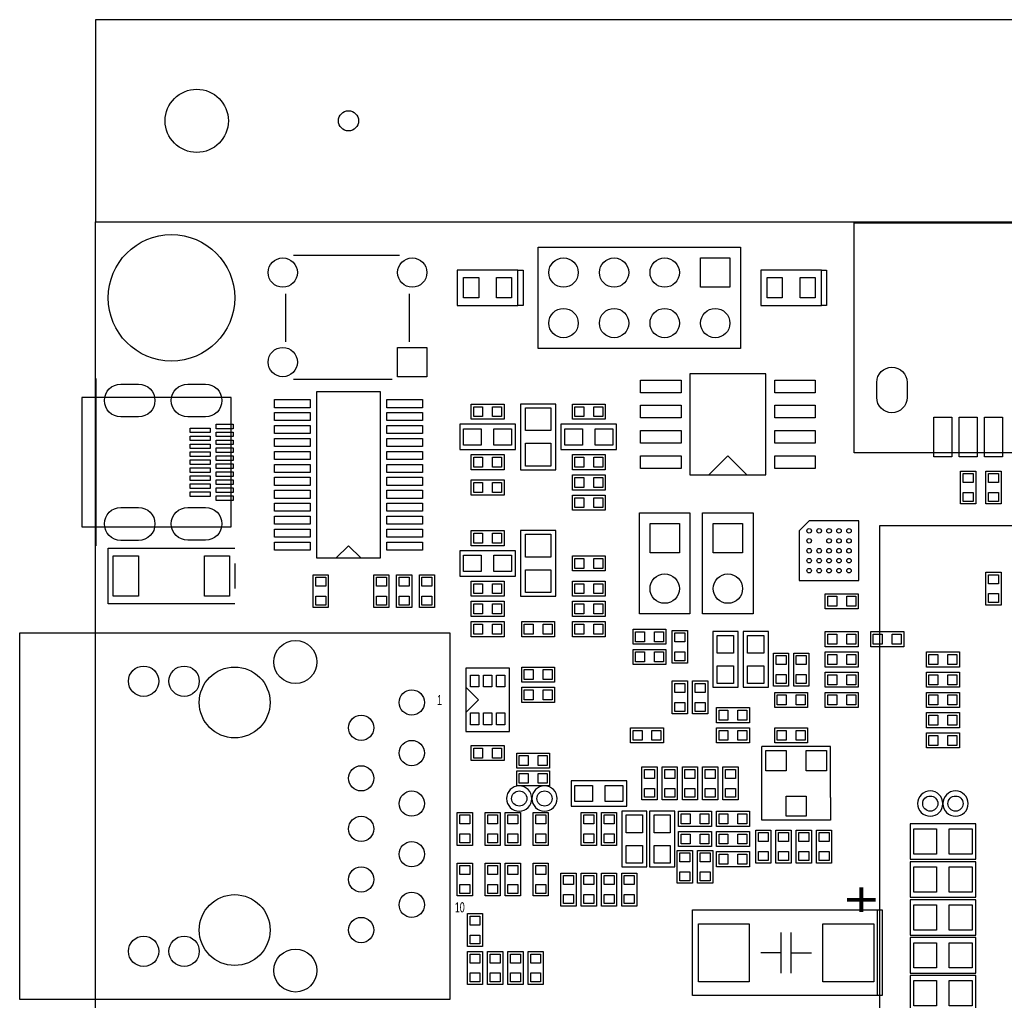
# Model space of a CAD drawing. Extents: x -150 to 8050, y -400 to 3300.
# Tile 2 of 7: x -150 to 1796, y 1361 to 3300. Entities that reach past the tile are written whole.
import ezdxf
from ezdxf.enums import TextEntityAlignment as Align

# ---------------------------------------------------------------- set-up
doc = ezdxf.new("R2010")
doc.units = 0
for name, color, linetype in [('BG_OUTLINE', 3, 'CONTINUOUS'), ('PG_SILKSCREEN_TOP', 254, 'CONTINUOUS'), ('PIN_TOP', 3, 'CONTINUOUS')]:
    doc.layers.add(name, color=color, linetype=linetype)

msp = doc.modelspace()

# ---------------------------------------------------------------- linework, layer by layer
at = {"layer": 'BG_OUTLINE'}
for points in [[(0, 3300), (0, 2900)], [(8050, 3300), (0, 3300)], [(0, 0), (0, 2900), (3900, 2900), (3900, 0), (0, 0), (0, -400), (8050, -400), (8050, 0)], [(0.4709, 2590.3543), (0.4709, 2259.6457)]]:
    msp.add_lwpolyline(points, dxfattribs=at)
at = {"layer": 'PG_SILKSCREEN_TOP'}
for points in [[(2189.9606, 2443.5039), (1499.4094, 2443.5039), (1499.4094, 2898.622), (2189.9606, 2898.622), (2189.9606, 2443.5039)], [(601, 2834), (391, 2834)], [(375.5, 2758), (375.5, 2663)], [(620.5, 2663), (620.5, 2758)], [(391, 2589), (586, 2589)], [(-27.0882, 2552.9528), (-27.0882, 2297.0472), (268.1874, 2297.0472), (268.1874, 2552.9528), (-27.0882, 2552.9528)], [(807.5, 2540), (807.5, 2510), (742.5, 2510), (742.5, 2540), (807.5, 2540)], [(910, 2410), (910, 2540), (840, 2540), (840, 2410), (910, 2410)], [(942.5, 2510), (942.5, 2540), (1007.5, 2540), (1007.5, 2510), (942.5, 2510)], [(720, 2450), (830, 2450), (830, 2500), (720, 2500), (720, 2450)], [(920, 2450), (1030, 2450), (1030, 2500), (920, 2500), (920, 2450)], [(807.5, 2440), (807.5, 2410), (742.5, 2410), (742.5, 2440), (807.5, 2440)], [(1007.5, 2440), (1007.5, 2410), (942.5, 2410), (942.5, 2440), (1007.5, 2440)], [(1287.5, 2400), (1250, 2437.5), (1212.5, 2400)], [(942.5, 2370), (942.5, 2400), (1007.5, 2400), (1007.5, 2370), (942.5, 2370)], [(1710, 2407.5), (1740, 2407.5), (1740, 2342.5), (1710, 2342.5), (1710, 2407.5)], [(1760, 2407.5), (1790, 2407.5), (1790, 2342.5), (1760, 2342.5), (1760, 2407.5)], [(807.5, 2390), (807.5, 2360), (742.5, 2360), (742.5, 2390), (807.5, 2390)], [(942.5, 2330), (942.5, 2360), (1007.5, 2360), (1007.5, 2330), (942.5, 2330)], [(1390.9449, 2190.9449), (1509.0551, 2190.9449), (1509.0551, 2309.0551), (1410.6299, 2309.0551), (1390.9449, 2289.3701), (1390.9449, 2190.9449)], [(3049.9999, 800.0001), (1550.0001, 800.0001), (1550.0001, 2299.9999), (3049.9999, 2299.9999), (3049.9999, 800.0001)], [(807.5, 2290), (807.5, 2260), (742.5, 2260), (742.5, 2290), (807.5, 2290)], [(910, 2160), (910, 2290), (840, 2290), (840, 2160), (910, 2160)], [(525, 2235), (500, 2260), (475, 2235)], [(275, 2145), (25, 2145), (25, 2255), (275, 2255)], [(720, 2200), (830, 2200), (830, 2250), (720, 2250), (720, 2200)], [(942.5, 2210), (942.5, 2240), (1007.5, 2240), (1007.5, 2210), (942.5, 2210)], [(275, 2225), (275, 2175)], [(460, 2137.5), (430, 2137.5), (430, 2202.5), (460, 2202.5), (460, 2137.5)], [(550, 2202.5), (580, 2202.5), (580, 2137.5), (550, 2137.5), (550, 2202.5)], [(595, 2202.5), (625, 2202.5), (625, 2137.5), (595, 2137.5), (595, 2202.5)], [(640, 2202.5), (670, 2202.5), (670, 2137.5), (640, 2137.5), (640, 2202.5)], [(1760, 2207.5), (1790, 2207.5), (1790, 2142.5), (1760, 2142.5), (1760, 2207.5)], [(807.5, 2190), (807.5, 2160), (742.5, 2160), (742.5, 2190), (807.5, 2190)], [(1007.5, 2190), (1007.5, 2160), (942.5, 2160), (942.5, 2190), (1007.5, 2190)], [(1442.5, 2135), (1442.5, 2165), (1507.5, 2165), (1507.5, 2135), (1442.5, 2135)], [(807.5, 2150), (807.5, 2120), (742.5, 2120), (742.5, 2150), (807.5, 2150)], [(1007.5, 2150), (1007.5, 2120), (942.5, 2120), (942.5, 2150), (1007.5, 2150)], [(807.5, 2110), (807.5, 2080), (742.5, 2080), (742.5, 2110), (807.5, 2110)], [(907.5, 2110), (907.5, 2080), (842.5, 2080), (842.5, 2110), (907.5, 2110)], [(1007.5, 2110), (1007.5, 2080), (942.5, 2080), (942.5, 2110), (1007.5, 2110)], [(1062.5, 2065), (1062.5, 2095), (1127.5, 2095), (1127.5, 2065), (1062.5, 2065)], [(1170, 2027.5), (1140, 2027.5), (1140, 2092.5), (1170, 2092.5), (1170, 2027.5)], [(1220, 2090), (1220, 1980), (1270, 1980), (1270, 2090), (1220, 2090)], [(1280, 2090), (1280, 1980), (1330, 1980), (1330, 2090), (1280, 2090)], [(1507.5, 2090), (1507.5, 2060), (1442.5, 2060), (1442.5, 2090), (1507.5, 2090)], [(1532.5, 2060), (1532.5, 2090), (1597.5, 2090), (1597.5, 2060), (1532.5, 2060)], [(1127.5, 2055), (1127.5, 2025), (1062.5, 2025), (1062.5, 2055), (1127.5, 2055)], [(1340, 2047.5), (1370, 2047.5), (1370, 1982.5), (1340, 1982.5), (1340, 2047.5)], [(1380, 2047.5), (1410, 2047.5), (1410, 1982.5), (1380, 1982.5), (1380, 2047.5)], [(1442.5, 2020), (1442.5, 2050), (1507.5, 2050), (1507.5, 2020), (1442.5, 2020)], [(1707.5, 2050), (1707.5, 2020), (1642.5, 2020), (1642.5, 2050), (1707.5, 2050)], [(907.5, 2020), (907.5, 1990), (842.5, 1990), (842.5, 2020), (907.5, 2020)], [(1442.5, 1980), (1442.5, 2010), (1507.5, 2010), (1507.5, 1980), (1442.5, 1980)], [(1707.5, 2010), (1707.5, 1980), (1642.5, 1980), (1642.5, 2010), (1707.5, 2010)], [(1170, 1927.5), (1140, 1927.5), (1140, 1992.5), (1170, 1992.5), (1170, 1927.5)], [(1210, 1927.5), (1180, 1927.5), (1180, 1992.5), (1210, 1992.5), (1210, 1927.5)], [(731.6929, 1930), (756.6929, 1955), (731.6929, 1980)], [(907.5, 1980), (907.5, 1950), (842.5, 1950), (842.5, 1980), (907.5, 1980)], [(1407.5, 1970), (1407.5, 1940), (1342.5, 1940), (1342.5, 1970), (1407.5, 1970)], [(1507.5, 1970), (1507.5, 1940), (1442.5, 1940), (1442.5, 1970), (1507.5, 1970)], [(1642.5, 1940), (1642.5, 1970), (1707.5, 1970), (1707.5, 1940), (1642.5, 1940)], [(1227.5, 1910), (1227.5, 1940), (1292.5, 1940), (1292.5, 1910), (1227.5, 1910)], [(1642.5, 1900), (1642.5, 1930), (1707.5, 1930), (1707.5, 1900), (1642.5, 1900)], [(1122.5, 1900), (1122.5, 1870), (1057.5, 1870), (1057.5, 1900), (1122.5, 1900)], [(1227.5, 1870), (1227.5, 1900), (1292.5, 1900), (1292.5, 1870), (1227.5, 1870)], [(1407.5, 1900), (1407.5, 1870), (1342.5, 1870), (1342.5, 1900), (1407.5, 1900)], [(1642.5, 1860), (1642.5, 1890), (1707.5, 1890), (1707.5, 1860), (1642.5, 1860)], [(742.5, 1835), (742.5, 1865), (807.5, 1865), (807.5, 1835), (742.5, 1835)], [(897.5, 1850), (897.5, 1820), (832.5, 1820), (832.5, 1850), (897.5, 1850)], [(1453, 1762.01), (1453, 1863), (1317, 1863)], [(1453, 1762), (1453, 1717), (1317, 1717), (1317, 1863)], [(897.5, 1815), (897.5, 1785), (832.5, 1785), (832.5, 1815), (897.5, 1815)], [(1110, 1757.5), (1080, 1757.5), (1080, 1822.5), (1110, 1822.5), (1110, 1757.5)], [(1120, 1822.5), (1150, 1822.5), (1150, 1757.5), (1120, 1757.5), (1120, 1822.5)], [(1160, 1822.5), (1190, 1822.5), (1190, 1757.5), (1160, 1757.5), (1160, 1822.5)], [(1200, 1822.5), (1230, 1822.5), (1230, 1757.5), (1200, 1757.5), (1200, 1822.5)], [(1240, 1822.5), (1270, 1822.5), (1270, 1757.5), (1240, 1757.5), (1240, 1822.5)], [(1050, 1795), (940, 1795), (940, 1745), (1050, 1745), (1050, 1795)], [(715, 1732.5), (745, 1732.5), (745, 1667.5), (715, 1667.5), (715, 1732.5)], [(770, 1732.5), (800, 1732.5), (800, 1667.5), (770, 1667.5), (770, 1732.5)], [(810, 1732.5), (840, 1732.5), (840, 1667.5), (810, 1667.5), (810, 1732.5)], [(895, 1667.5), (865, 1667.5), (865, 1732.5), (895, 1732.5), (895, 1667.5)], [(990, 1667.5), (960, 1667.5), (960, 1732.5), (990, 1732.5), (990, 1667.5)], [(1030, 1667.5), (1000, 1667.5), (1000, 1732.5), (1030, 1732.5), (1030, 1667.5)], [(1090, 1625), (1090, 1735), (1040, 1735), (1040, 1625), (1090, 1625)], [(1145, 1625), (1145, 1735), (1095, 1735), (1095, 1625), (1145, 1625)], [(1217.5, 1735), (1217.5, 1705), (1152.5, 1705), (1152.5, 1735), (1217.5, 1735)], [(1292.5, 1735), (1292.5, 1705), (1227.5, 1705), (1227.5, 1735), (1292.5, 1735)], [(1152.5, 1665), (1152.5, 1695), (1217.5, 1695), (1217.5, 1665), (1152.5, 1665)], [(1292.5, 1695), (1292.5, 1665), (1227.5, 1665), (1227.5, 1695), (1292.5, 1695)], [(1335, 1632.5), (1305, 1632.5), (1305, 1697.5), (1335, 1697.5), (1335, 1632.5)], [(1345, 1697.5), (1375, 1697.5), (1375, 1632.5), (1345, 1632.5), (1345, 1697.5)], [(1385, 1697.5), (1415, 1697.5), (1415, 1632.5), (1385, 1632.5), (1385, 1697.5)], [(1425, 1697.5), (1455, 1697.5), (1455, 1632.5), (1425, 1632.5), (1425, 1697.5)], [(1740, 1710), (1610, 1710), (1610, 1640), (1740, 1640), (1740, 1710)], [(1150, 1657.5), (1180, 1657.5), (1180, 1592.5), (1150, 1592.5), (1150, 1657.5)], [(1220, 1592.5), (1190, 1592.5), (1190, 1657.5), (1220, 1657.5), (1220, 1592.5)], [(1227.5, 1625), (1227.5, 1655), (1292.5, 1655), (1292.5, 1625), (1227.5, 1625)], [(1740, 1635), (1610, 1635), (1610, 1565), (1740, 1565), (1740, 1635)], [(715, 1632.5), (745, 1632.5), (745, 1567.5), (715, 1567.5), (715, 1632.5)], [(800, 1567.5), (770, 1567.5), (770, 1632.5), (800, 1632.5), (800, 1567.5)], [(840, 1567.5), (810, 1567.5), (810, 1632.5), (840, 1632.5), (840, 1567.5)], [(865, 1632.5), (895, 1632.5), (895, 1567.5), (865, 1567.5), (865, 1632.5)], [(950, 1547.5), (920, 1547.5), (920, 1612.5), (950, 1612.5), (950, 1547.5)], [(960, 1612.5), (990, 1612.5), (990, 1547.5), (960, 1547.5), (960, 1612.5)], [(1000, 1612.5), (1030, 1612.5), (1030, 1547.5), (1000, 1547.5), (1000, 1612.5)], [(1070, 1547.5), (1040, 1547.5), (1040, 1612.5), (1070, 1612.5), (1070, 1547.5)], [(1740, 1560), (1610, 1560), (1610, 1490), (1740, 1490), (1740, 1560)], [(1545, 1370.35), (1180, 1370.35), (1180, 1539.65), (1545, 1539.65), (1545, 1370.35)], [(1545, 1539.65), (1555, 1539.65), (1555, 1370.35), (1545, 1370.35)], [(1550, 1370.35), (1550, 1539.65)], [(735, 1532.5), (765, 1532.5), (765, 1467.5), (735, 1467.5), (735, 1532.5)], [(1355, 1415), (1355, 1495)], [(1375, 1415), (1375, 1495)], [(1740, 1485), (1610, 1485), (1610, 1415), (1740, 1415), (1740, 1485)], [(765, 1392.5), (735, 1392.5), (735, 1457.5), (765, 1457.5), (765, 1392.5)], [(775, 1457.5), (805, 1457.5), (805, 1392.5), (775, 1392.5), (775, 1457.5)], [(815, 1457.5), (845, 1457.5), (845, 1392.5), (815, 1392.5), (815, 1457.5)], [(855, 1457.5), (885, 1457.5), (885, 1392.5), (855, 1392.5), (855, 1457.5)], [(1355, 1455), (1315, 1455)], [(1375, 1455), (1415, 1455)], [(1740, 1410), (1610, 1410), (1610, 1340), (1740, 1340), (1740, 1410)]]:
    msp.add_lwpolyline(points, dxfattribs=at)
for points in [[(875, 2850), (1275, 2850), (1275, 2650), (875, 2650)], [(835, 2805), (715, 2805), (715, 2735), (835, 2735)], [(845, 2805), (845, 2735), (835, 2735), (835, 2805)], [(1435, 2805), (1315, 2805), (1315, 2735), (1435, 2735)], [(1445, 2805), (1445, 2735), (1435, 2735), (1435, 2805)], [(1325, 2600), (1175, 2600), (1175, 2400), (1325, 2400)], [(562.5, 2235), (437.5, 2235), (437.5, 2565), (562.5, 2565)], [(1075, 2125), (1075, 2325), (1175, 2325), (1175, 2125)], [(1200, 2125), (1200, 2325), (1300, 2325), (1300, 2125)], [(-150, 2087.5), (700, 2087.5), (700, 1362.5), (-150, 1362.5)], [(731.6929, 1892.5), (818.3071, 1892.5), (818.3071, 2017.5), (731.6929, 2017.5)]]:
    msp.add_lwpolyline(points, close=True, dxfattribs=at)
for points in [[(862.5, 1760, 1), (812.5, 1760, 1), (862.5, 1760)], [(912.5, 1760, 1), (862.5, 1760, 1), (912.5, 1760)], [(1675, 1750, 1), (1625, 1750, 1), (1675, 1750)], [(1725, 1750, 1), (1675, 1750, 1), (1725, 1750)]]:
    msp.add_lwpolyline(points, format="xyb", dxfattribs=at)
at = {"layer": 'PIN_TOP'}
for points in [[(1196, 2829), (1254, 2829), (1254, 2771), (1196, 2771)], [(727.5, 2750), (727.5, 2790), (757.5, 2790), (757.5, 2750)], [(792.5, 2750), (792.5, 2790), (822.5, 2790), (822.5, 2750)], [(1327.5, 2750), (1327.5, 2790), (1357.5, 2790), (1357.5, 2750)], [(1392.5, 2750), (1392.5, 2790), (1422.5, 2790), (1422.5, 2750)], [(597, 2594), (597, 2652), (655, 2652), (655, 2594)], [(1157.5, 2587.5), (1157.5, 2562.5), (1077.5, 2562.5), (1077.5, 2587.5)], [(1422.5, 2587.5), (1422.5, 2562.5), (1342.5, 2562.5), (1342.5, 2587.5)], [(424, 2532.8), (354, 2532.8), (354, 2548.8), (424, 2548.8)], [(646, 2532.8), (576, 2532.8), (576, 2548.8), (646, 2548.8)], [(765.16, 2515.155), (747.44, 2515.155), (747.44, 2534.845), (765.16, 2534.845)], [(784.84, 2534.845), (802.56, 2534.845), (802.56, 2515.155), (784.84, 2515.155)], [(900, 2487.5), (850, 2487.5), (850, 2532.5), (900, 2532.5)], [(965.16, 2515.155), (947.44, 2515.155), (947.44, 2534.845), (965.16, 2534.845)], [(984.84, 2534.845), (1002.56, 2534.845), (1002.56, 2515.155), (984.84, 2515.155)], [(1157.5, 2537.5), (1157.5, 2512.5), (1077.5, 2512.5), (1077.5, 2537.5)], [(1422.5, 2537.5), (1422.5, 2512.5), (1342.5, 2512.5), (1342.5, 2537.5)], [(424, 2507.2), (354, 2507.2), (354, 2523.2), (424, 2523.2)], [(646, 2507.2), (576, 2507.2), (576, 2523.2), (646, 2523.2)], [(1657.2835, 2435.63), (1657.2835, 2514.37), (1692.7165, 2514.37), (1692.7165, 2435.63)], [(1707.2835, 2435.63), (1707.2835, 2514.37), (1742.7165, 2514.37), (1742.7165, 2435.63)], [(1757.2835, 2435.63), (1757.2835, 2514.37), (1792.7165, 2514.37), (1792.7165, 2435.63)], [(187.0851, 2492.5221), (226.4551, 2492.5221), (226.4551, 2483.4621), (187.0851, 2483.4621)], [(238.2684, 2500.3961), (271.7284, 2500.3961), (271.7284, 2491.3361), (238.2684, 2491.3361)], [(424, 2481.6), (354, 2481.6), (354, 2497.6), (424, 2497.6)], [(646, 2481.6), (576, 2481.6), (576, 2497.6), (646, 2497.6)], [(187.0851, 2476.7741), (226.4551, 2476.7741), (226.4551, 2467.7141), (187.0851, 2467.7141)], [(238.2684, 2484.6481), (271.7284, 2484.6481), (271.7284, 2475.5881), (238.2684, 2475.5881)], [(424, 2456), (354, 2456), (354, 2472), (424, 2472)], [(646, 2456), (576, 2456), (576, 2472), (646, 2472)], [(727.5, 2459), (727.5, 2491), (762.5, 2491), (762.5, 2459)], [(787.5, 2459), (787.5, 2491), (822.5, 2491), (822.5, 2459)], [(927.5, 2459), (927.5, 2491), (962.5, 2491), (962.5, 2459)], [(987.5, 2459), (987.5, 2491), (1022.5, 2491), (1022.5, 2459)], [(1157.5, 2487.5), (1157.5, 2462.5), (1077.5, 2462.5), (1077.5, 2487.5)], [(1422.5, 2487.5), (1422.5, 2462.5), (1342.5, 2462.5), (1342.5, 2487.5)], [(187.0851, 2461.0261), (226.4551, 2461.0261), (226.4551, 2451.9661), (187.0851, 2451.9661)], [(238.2684, 2468.9001), (271.7284, 2468.9001), (271.7284, 2459.8401), (238.2684, 2459.8401)], [(238.2684, 2453.152), (271.7284, 2453.152), (271.7284, 2444.092), (238.2684, 2444.092)], [(900, 2417.5), (850, 2417.5), (850, 2462.5), (900, 2462.5)], [(187.0851, 2445.278), (226.4551, 2445.278), (226.4551, 2436.218), (187.0851, 2436.218)], [(238.2684, 2437.404), (271.7284, 2437.404), (271.7284, 2428.344), (238.2684, 2428.344)], [(424, 2430.4), (354, 2430.4), (354, 2446.4), (424, 2446.4)], [(646, 2430.4), (576, 2430.4), (576, 2446.4), (646, 2446.4)], [(765.16, 2415.155), (747.44, 2415.155), (747.44, 2434.845), (765.16, 2434.845)], [(784.84, 2434.845), (802.56, 2434.845), (802.56, 2415.155), (784.84, 2415.155)], [(965.16, 2415.155), (947.44, 2415.155), (947.44, 2434.845), (965.16, 2434.845)], [(984.84, 2434.845), (1002.56, 2434.845), (1002.56, 2415.155), (984.84, 2415.155)], [(1157.5, 2437.5), (1157.5, 2412.5), (1077.5, 2412.5), (1077.5, 2437.5)], [(1422.5, 2437.5), (1422.5, 2412.5), (1342.5, 2412.5), (1342.5, 2437.5)], [(187.0851, 2429.53), (226.4551, 2429.53), (226.4551, 2420.47), (187.0851, 2420.47)], [(187.0851, 2413.782), (226.4551, 2413.782), (226.4551, 2404.722), (187.0851, 2404.722)], [(238.2684, 2421.656), (271.7284, 2421.656), (271.7284, 2412.596), (238.2684, 2412.596)], [(424, 2404.8), (354, 2404.8), (354, 2420.8), (424, 2420.8)], [(646, 2404.8), (576, 2404.8), (576, 2420.8), (646, 2420.8)], [(187.0851, 2398.0339), (226.4551, 2398.0339), (226.4551, 2388.9739), (187.0851, 2388.9739)], [(238.2684, 2405.908), (271.7284, 2405.908), (271.7284, 2396.848), (238.2684, 2396.848)], [(424, 2379.2), (354, 2379.2), (354, 2395.2), (424, 2395.2)], [(646, 2379.2), (576, 2379.2), (576, 2395.2), (646, 2395.2)], [(965.16, 2375.155), (947.44, 2375.155), (947.44, 2394.845), (965.16, 2394.845)], [(984.84, 2394.845), (1002.56, 2394.845), (1002.56, 2375.155), (984.84, 2375.155)], [(1715.155, 2384.84), (1715.155, 2402.56), (1734.845, 2402.56), (1734.845, 2384.84)], [(1765.155, 2384.84), (1765.155, 2402.56), (1784.845, 2402.56), (1784.845, 2384.84)], [(187.0851, 2382.2859), (226.4551, 2382.2859), (226.4551, 2373.2259), (187.0851, 2373.2259)], [(238.2684, 2390.1599), (271.7284, 2390.1599), (271.7284, 2381.0999), (238.2684, 2381.0999)], [(765.16, 2365.155), (747.44, 2365.155), (747.44, 2384.845), (765.16, 2384.845)], [(784.84, 2384.845), (802.56, 2384.845), (802.56, 2365.155), (784.84, 2365.155)], [(187.0851, 2366.5379), (226.4551, 2366.5379), (226.4551, 2357.4779), (187.0851, 2357.4779)], [(238.2684, 2374.4119), (271.7284, 2374.4119), (271.7284, 2365.3519), (238.2684, 2365.3519)], [(238.2684, 2358.6639), (271.7284, 2358.6639), (271.7284, 2349.6039), (238.2684, 2349.6039)], [(424, 2353.6), (354, 2353.6), (354, 2369.6), (424, 2369.6)], [(646, 2353.6), (576, 2353.6), (576, 2369.6), (646, 2369.6)], [(1734.845, 2365.16), (1734.845, 2347.44), (1715.155, 2347.44), (1715.155, 2365.16)], [(1784.845, 2365.16), (1784.845, 2347.44), (1765.155, 2347.44), (1765.155, 2365.16)], [(424, 2328), (354, 2328), (354, 2344), (424, 2344)], [(646, 2328), (576, 2328), (576, 2344), (646, 2344)], [(965.16, 2335.155), (947.44, 2335.155), (947.44, 2354.845), (965.16, 2354.845)], [(984.84, 2354.845), (1002.56, 2354.845), (1002.56, 2335.155), (984.84, 2335.155)], [(424, 2302.4), (354, 2302.4), (354, 2318.4), (424, 2318.4)], [(646, 2302.4), (576, 2302.4), (576, 2318.4), (646, 2318.4)], [(1096, 2246), (1096, 2304), (1154, 2304), (1154, 2246)], [(1221, 2246), (1221, 2304), (1279, 2304), (1279, 2246)], [(424, 2276.8), (354, 2276.8), (354, 2292.8), (424, 2292.8)], [(646, 2276.8), (576, 2276.8), (576, 2292.8), (646, 2292.8)], [(765.16, 2265.155), (747.44, 2265.155), (747.44, 2284.845), (765.16, 2284.845)], [(784.84, 2284.845), (802.56, 2284.845), (802.56, 2265.155), (784.84, 2265.155)], [(900, 2237.5), (850, 2237.5), (850, 2282.5), (900, 2282.5)], [(424, 2251.2), (354, 2251.2), (354, 2267.2), (424, 2267.2)], [(646, 2251.2), (576, 2251.2), (576, 2267.2), (646, 2267.2)], [(85, 2240), (85, 2160), (35, 2160), (35, 2240)], [(265, 2240), (265, 2160), (215, 2160), (215, 2240)], [(727.5, 2209), (727.5, 2241), (762.5, 2241), (762.5, 2209)], [(787.5, 2209), (787.5, 2241), (822.5, 2241), (822.5, 2209)], [(965.16, 2215.155), (947.44, 2215.155), (947.44, 2234.845), (965.16, 2234.845)], [(984.84, 2234.845), (1002.56, 2234.845), (1002.56, 2215.155), (984.84, 2215.155)], [(900, 2167.5), (850, 2167.5), (850, 2212.5), (900, 2212.5)], [(1765.155, 2184.84), (1765.155, 2202.56), (1784.845, 2202.56), (1784.845, 2184.84)], [(435.155, 2179.84), (435.155, 2197.56), (454.845, 2197.56), (454.845, 2179.84)], [(555.155, 2179.84), (555.155, 2197.56), (574.845, 2197.56), (574.845, 2179.84)], [(600.155, 2179.84), (600.155, 2197.56), (619.845, 2197.56), (619.845, 2179.84)], [(645.155, 2179.84), (645.155, 2197.56), (664.845, 2197.56), (664.845, 2179.84)], [(765.16, 2165.155), (747.44, 2165.155), (747.44, 2184.845), (765.16, 2184.845)], [(784.84, 2184.845), (802.56, 2184.845), (802.56, 2165.155), (784.84, 2165.155)], [(965.16, 2165.155), (947.44, 2165.155), (947.44, 2184.845), (965.16, 2184.845)], [(984.84, 2184.845), (1002.56, 2184.845), (1002.56, 2165.155), (984.84, 2165.155)], [(1784.845, 2165.16), (1784.845, 2147.44), (1765.155, 2147.44), (1765.155, 2165.16)], [(454.845, 2160.16), (454.845, 2142.44), (435.155, 2142.44), (435.155, 2160.16)], [(574.845, 2160.16), (574.845, 2142.44), (555.155, 2142.44), (555.155, 2160.16)], [(619.845, 2160.16), (619.845, 2142.44), (600.155, 2142.44), (600.155, 2160.16)], [(664.845, 2160.16), (664.845, 2142.44), (645.155, 2142.44), (645.155, 2160.16)], [(765.16, 2125.155), (747.44, 2125.155), (747.44, 2144.845), (765.16, 2144.845)], [(784.84, 2144.845), (802.56, 2144.845), (802.56, 2125.155), (784.84, 2125.155)], [(965.16, 2125.155), (947.44, 2125.155), (947.44, 2144.845), (965.16, 2144.845)], [(984.84, 2144.845), (1002.56, 2144.845), (1002.56, 2125.155), (984.84, 2125.155)], [(1465.16, 2140.155), (1447.44, 2140.155), (1447.44, 2159.845), (1465.16, 2159.845)], [(1484.84, 2159.845), (1502.56, 2159.845), (1502.56, 2140.155), (1484.84, 2140.155)], [(765.16, 2085.155), (747.44, 2085.155), (747.44, 2104.845), (765.16, 2104.845)], [(784.84, 2104.845), (802.56, 2104.845), (802.56, 2085.155), (784.84, 2085.155)], [(865.16, 2085.155), (847.44, 2085.155), (847.44, 2104.845), (865.16, 2104.845)], [(884.84, 2104.845), (902.56, 2104.845), (902.56, 2085.155), (884.84, 2085.155)], [(965.16, 2085.155), (947.44, 2085.155), (947.44, 2104.845), (965.16, 2104.845)], [(984.84, 2104.845), (1002.56, 2104.845), (1002.56, 2085.155), (984.84, 2085.155)], [(1085.16, 2070.155), (1067.44, 2070.155), (1067.44, 2089.845), (1085.16, 2089.845)], [(1104.84, 2089.845), (1122.56, 2089.845), (1122.56, 2070.155), (1104.84, 2070.155)], [(1145.155, 2069.84), (1145.155, 2087.56), (1164.845, 2087.56), (1164.845, 2069.84)], [(1465.16, 2065.155), (1447.44, 2065.155), (1447.44, 2084.845), (1465.16, 2084.845)], [(1484.84, 2084.845), (1502.56, 2084.845), (1502.56, 2065.155), (1484.84, 2065.155)], [(1555.16, 2065.155), (1537.44, 2065.155), (1537.44, 2084.845), (1555.16, 2084.845)], [(1574.84, 2084.845), (1592.56, 2084.845), (1592.56, 2065.155), (1574.84, 2065.155)], [(1229, 2082.5), (1261, 2082.5), (1261, 2047.5), (1229, 2047.5)], [(1289, 2082.5), (1321, 2082.5), (1321, 2047.5), (1289, 2047.5)], [(1085.16, 2030.155), (1067.44, 2030.155), (1067.44, 2049.845), (1085.16, 2049.845)], [(1104.84, 2049.845), (1122.56, 2049.845), (1122.56, 2030.155), (1104.84, 2030.155)], [(1164.845, 2050.16), (1164.845, 2032.44), (1145.155, 2032.44), (1145.155, 2050.16)], [(1465.16, 2025.155), (1447.44, 2025.155), (1447.44, 2044.845), (1465.16, 2044.845)], [(1484.84, 2044.845), (1502.56, 2044.845), (1502.56, 2025.155), (1484.84, 2025.155)], [(1665.16, 2025.155), (1647.44, 2025.155), (1647.44, 2044.845), (1665.16, 2044.845)], [(1684.84, 2044.845), (1702.56, 2044.845), (1702.56, 2025.155), (1684.84, 2025.155)], [(1345.155, 2024.84), (1345.155, 2042.56), (1364.845, 2042.56), (1364.845, 2024.84)], [(1385.155, 2024.84), (1385.155, 2042.56), (1404.845, 2042.56), (1404.845, 2024.84)], [(865.16, 1995.155), (847.44, 1995.155), (847.44, 2014.845), (865.16, 2014.845)], [(884.84, 2014.845), (902.56, 2014.845), (902.56, 1995.155), (884.84, 1995.155)], [(1229, 2022.5), (1261, 2022.5), (1261, 1987.5), (1229, 1987.5)], [(1289, 2022.5), (1321, 2022.5), (1321, 1987.5), (1289, 1987.5)], [(1364.845, 2005.16), (1364.845, 1987.44), (1345.155, 1987.44), (1345.155, 2005.16)], [(1404.845, 2005.16), (1404.845, 1987.44), (1385.155, 1987.44), (1385.155, 2005.16)], [(1465.16, 1985.155), (1447.44, 1985.155), (1447.44, 2004.845), (1465.16, 2004.845)], [(1484.84, 2004.845), (1502.56, 2004.845), (1502.56, 1985.155), (1484.84, 1985.155)], [(1665.16, 1985.155), (1647.44, 1985.155), (1647.44, 2004.845), (1665.16, 2004.845)], [(1684.84, 2004.845), (1702.56, 2004.845), (1702.56, 1985.155), (1684.84, 1985.155)], [(757.6771, 2004.2126), (757.6771, 1980.5906), (741.1417, 1980.5906), (741.1417, 2004.2126)], [(783.2677, 2004.2126), (783.2677, 1980.5906), (766.7323, 1980.5906), (766.7323, 2004.2126)], [(808.8583, 2004.2126), (808.8583, 1980.5906), (792.3229, 1980.5906), (792.3229, 2004.2126)], [(1145.155, 1969.84), (1145.155, 1987.56), (1164.845, 1987.56), (1164.845, 1969.84)], [(1185.155, 1969.84), (1185.155, 1987.56), (1204.845, 1987.56), (1204.845, 1969.84)], [(865.16, 1955.155), (847.44, 1955.155), (847.44, 1974.845), (865.16, 1974.845)], [(884.84, 1974.845), (902.56, 1974.845), (902.56, 1955.155), (884.84, 1955.155)], [(1164.845, 1950.16), (1164.845, 1932.44), (1145.155, 1932.44), (1145.155, 1950.16)], [(1204.845, 1950.16), (1204.845, 1932.44), (1185.155, 1932.44), (1185.155, 1950.16)], [(1365.16, 1945.155), (1347.44, 1945.155), (1347.44, 1964.845), (1365.16, 1964.845)], [(1384.84, 1964.845), (1402.56, 1964.845), (1402.56, 1945.155), (1384.84, 1945.155)], [(1465.16, 1945.155), (1447.44, 1945.155), (1447.44, 1964.845), (1465.16, 1964.845)], [(1484.84, 1964.845), (1502.56, 1964.845), (1502.56, 1945.155), (1484.84, 1945.155)], [(1665.16, 1945.155), (1647.44, 1945.155), (1647.44, 1964.845), (1665.16, 1964.845)], [(1684.84, 1964.845), (1702.56, 1964.845), (1702.56, 1945.155), (1684.84, 1945.155)], [(741.1417, 1905.7874), (741.1417, 1929.4094), (757.6771, 1929.4094), (757.6771, 1905.7874)], [(783.2677, 1929.4094), (783.2677, 1905.7874), (766.7323, 1905.7874), (766.7323, 1929.4094)], [(792.3229, 1905.7874), (792.3229, 1929.4094), (808.8583, 1929.4094), (808.8583, 1905.7874)], [(1250.16, 1915.155), (1232.44, 1915.155), (1232.44, 1934.845), (1250.16, 1934.845)], [(1269.84, 1934.845), (1287.56, 1934.845), (1287.56, 1915.155), (1269.84, 1915.155)], [(1665.16, 1905.155), (1647.44, 1905.155), (1647.44, 1924.845), (1665.16, 1924.845)], [(1684.84, 1924.845), (1702.56, 1924.845), (1702.56, 1905.155), (1684.84, 1905.155)], [(1080.16, 1875.155), (1062.44, 1875.155), (1062.44, 1894.845), (1080.16, 1894.845)], [(1099.84, 1894.845), (1117.56, 1894.845), (1117.56, 1875.155), (1099.84, 1875.155)], [(1250.16, 1875.155), (1232.44, 1875.155), (1232.44, 1894.845), (1250.16, 1894.845)], [(1269.84, 1894.845), (1287.56, 1894.845), (1287.56, 1875.155), (1269.84, 1875.155)], [(1365.16, 1875.155), (1347.44, 1875.155), (1347.44, 1894.845), (1365.16, 1894.845)], [(1384.84, 1894.845), (1402.56, 1894.845), (1402.56, 1875.155), (1384.84, 1875.155)], [(1665.16, 1865.155), (1647.44, 1865.155), (1647.44, 1884.845), (1665.16, 1884.845)], [(1684.84, 1884.845), (1702.56, 1884.845), (1702.56, 1865.155), (1684.84, 1865.155)], [(765.16, 1840.155), (747.44, 1840.155), (747.44, 1859.845), (765.16, 1859.845)], [(784.84, 1859.845), (802.56, 1859.845), (802.56, 1840.155), (784.84, 1840.155)], [(1365, 1855), (1365, 1815), (1325, 1815), (1325, 1855)], [(1445, 1855), (1445, 1815), (1405, 1815), (1405, 1855)], [(855.16, 1825.155), (837.44, 1825.155), (837.44, 1844.845), (855.16, 1844.845)], [(874.84, 1844.845), (892.56, 1844.845), (892.56, 1825.155), (874.84, 1825.155)], [(1085.155, 1799.84), (1085.155, 1817.56), (1104.845, 1817.56), (1104.845, 1799.84)], [(1125.155, 1799.84), (1125.155, 1817.56), (1144.845, 1817.56), (1144.845, 1799.84)], [(1165.155, 1799.84), (1165.155, 1817.56), (1184.845, 1817.56), (1184.845, 1799.84)], [(1205.155, 1799.84), (1205.155, 1817.56), (1224.845, 1817.56), (1224.845, 1799.84)], [(1245.155, 1799.84), (1245.155, 1817.56), (1264.845, 1817.56), (1264.845, 1799.84)], [(855.16, 1790.155), (837.44, 1790.155), (837.44, 1809.845), (855.16, 1809.845)], [(874.84, 1809.845), (892.56, 1809.845), (892.56, 1790.155), (874.84, 1790.155)], [(982.5, 1786), (982.5, 1754), (947.5, 1754), (947.5, 1786)], [(1042.5, 1786), (1042.5, 1754), (1007.5, 1754), (1007.5, 1786)], [(1104.845, 1780.16), (1104.845, 1762.44), (1085.155, 1762.44), (1085.155, 1780.16)], [(1144.845, 1780.16), (1144.845, 1762.44), (1125.155, 1762.44), (1125.155, 1780.16)], [(1184.845, 1780.16), (1184.845, 1762.44), (1165.155, 1762.44), (1165.155, 1780.16)], [(1224.845, 1780.16), (1224.845, 1762.44), (1205.155, 1762.44), (1205.155, 1780.16)], [(1264.845, 1780.16), (1264.845, 1762.44), (1245.155, 1762.44), (1245.155, 1780.16)], [(1405, 1765), (1405, 1725), (1365, 1725), (1365, 1765)], [(720.155, 1709.84), (720.155, 1727.56), (739.845, 1727.56), (739.845, 1709.84)], [(775.155, 1709.84), (775.155, 1727.56), (794.845, 1727.56), (794.845, 1709.84)], [(815.155, 1709.84), (815.155, 1727.56), (834.845, 1727.56), (834.845, 1709.84)], [(870.155, 1709.84), (870.155, 1727.56), (889.845, 1727.56), (889.845, 1709.84)], [(965.155, 1709.84), (965.155, 1727.56), (984.845, 1727.56), (984.845, 1709.84)], [(1005.155, 1709.84), (1005.155, 1727.56), (1024.845, 1727.56), (1024.845, 1709.84)], [(1081, 1692.5), (1049, 1692.5), (1049, 1727.5), (1081, 1727.5)], [(1136, 1692.5), (1104, 1692.5), (1104, 1727.5), (1136, 1727.5)], [(1175.16, 1710.155), (1157.44, 1710.155), (1157.44, 1729.845), (1175.16, 1729.845)], [(1194.84, 1729.845), (1212.56, 1729.845), (1212.56, 1710.155), (1194.84, 1710.155)], [(1250.16, 1710.155), (1232.44, 1710.155), (1232.44, 1729.845), (1250.16, 1729.845)], [(1269.84, 1729.845), (1287.56, 1729.845), (1287.56, 1710.155), (1269.84, 1710.155)], [(1662.5, 1700), (1662.5, 1650), (1617.5, 1650), (1617.5, 1700)], [(1732.5, 1700), (1732.5, 1650), (1687.5, 1650), (1687.5, 1700)], [(739.845, 1690.16), (739.845, 1672.44), (720.155, 1672.44), (720.155, 1690.16)], [(794.845, 1690.16), (794.845, 1672.44), (775.155, 1672.44), (775.155, 1690.16)], [(834.845, 1690.16), (834.845, 1672.44), (815.155, 1672.44), (815.155, 1690.16)], [(889.845, 1690.16), (889.845, 1672.44), (870.155, 1672.44), (870.155, 1690.16)], [(984.845, 1690.16), (984.845, 1672.44), (965.155, 1672.44), (965.155, 1690.16)], [(1024.845, 1690.16), (1024.845, 1672.44), (1005.155, 1672.44), (1005.155, 1690.16)], [(1175.16, 1670.155), (1157.44, 1670.155), (1157.44, 1689.845), (1175.16, 1689.845)], [(1194.84, 1689.845), (1212.56, 1689.845), (1212.56, 1670.155), (1194.84, 1670.155)], [(1250.16, 1670.155), (1232.44, 1670.155), (1232.44, 1689.845), (1250.16, 1689.845)], [(1269.84, 1689.845), (1287.56, 1689.845), (1287.56, 1670.155), (1269.84, 1670.155)], [(1310.155, 1674.84), (1310.155, 1692.56), (1329.845, 1692.56), (1329.845, 1674.84)], [(1350.155, 1674.84), (1350.155, 1692.56), (1369.845, 1692.56), (1369.845, 1674.84)], [(1390.155, 1674.84), (1390.155, 1692.56), (1409.845, 1692.56), (1409.845, 1674.84)], [(1430.155, 1674.84), (1430.155, 1692.56), (1449.845, 1692.56), (1449.845, 1674.84)], [(1081, 1632.5), (1049, 1632.5), (1049, 1667.5), (1081, 1667.5)], [(1136, 1632.5), (1104, 1632.5), (1104, 1667.5), (1136, 1667.5)], [(1329.845, 1655.16), (1329.845, 1637.44), (1310.155, 1637.44), (1310.155, 1655.16)], [(1369.845, 1655.16), (1369.845, 1637.44), (1350.155, 1637.44), (1350.155, 1655.16)], [(1409.845, 1655.16), (1409.845, 1637.44), (1390.155, 1637.44), (1390.155, 1655.16)], [(1449.845, 1655.16), (1449.845, 1637.44), (1430.155, 1637.44), (1430.155, 1655.16)], [(1155.155, 1634.84), (1155.155, 1652.56), (1174.845, 1652.56), (1174.845, 1634.84)], [(1195.155, 1634.84), (1195.155, 1652.56), (1214.845, 1652.56), (1214.845, 1634.84)], [(1250.16, 1630.155), (1232.44, 1630.155), (1232.44, 1649.845), (1250.16, 1649.845)], [(1269.84, 1649.845), (1287.56, 1649.845), (1287.56, 1630.155), (1269.84, 1630.155)], [(720.155, 1609.84), (720.155, 1627.56), (739.845, 1627.56), (739.845, 1609.84)], [(775.155, 1609.84), (775.155, 1627.56), (794.845, 1627.56), (794.845, 1609.84)], [(815.155, 1609.84), (815.155, 1627.56), (834.845, 1627.56), (834.845, 1609.84)], [(870.155, 1609.84), (870.155, 1627.56), (889.845, 1627.56), (889.845, 1609.84)], [(1662.5, 1625), (1662.5, 1575), (1617.5, 1575), (1617.5, 1625)], [(1732.5, 1625), (1732.5, 1575), (1687.5, 1575), (1687.5, 1625)], [(925.155, 1589.84), (925.155, 1607.56), (944.845, 1607.56), (944.845, 1589.84)], [(965.155, 1589.84), (965.155, 1607.56), (984.845, 1607.56), (984.845, 1589.84)], [(1005.155, 1589.84), (1005.155, 1607.56), (1024.845, 1607.56), (1024.845, 1589.84)], [(1045.155, 1589.84), (1045.155, 1607.56), (1064.845, 1607.56), (1064.845, 1589.84)], [(1174.845, 1615.16), (1174.845, 1597.44), (1155.155, 1597.44), (1155.155, 1615.16)], [(1214.845, 1615.16), (1214.845, 1597.44), (1195.155, 1597.44), (1195.155, 1615.16)], [(739.845, 1590.16), (739.845, 1572.44), (720.155, 1572.44), (720.155, 1590.16)], [(794.845, 1590.16), (794.845, 1572.44), (775.155, 1572.44), (775.155, 1590.16)], [(834.845, 1590.16), (834.845, 1572.44), (815.155, 1572.44), (815.155, 1590.16)], [(889.845, 1590.16), (889.845, 1572.44), (870.155, 1572.44), (870.155, 1590.16)], [(944.845, 1570.16), (944.845, 1552.44), (925.155, 1552.44), (925.155, 1570.16)], [(984.845, 1570.16), (984.845, 1552.44), (965.155, 1552.44), (965.155, 1570.16)], [(1024.845, 1570.16), (1024.845, 1552.44), (1005.155, 1552.44), (1005.155, 1570.16)], [(1064.845, 1570.16), (1064.845, 1552.44), (1045.155, 1552.44), (1045.155, 1570.16)], [(1662.5, 1550), (1662.5, 1500), (1617.5, 1500), (1617.5, 1550)], [(1732.5, 1550), (1732.5, 1500), (1687.5, 1500), (1687.5, 1550)], [(740.155, 1509.84), (740.155, 1527.56), (759.845, 1527.56), (759.845, 1509.84)], [(1292.165, 1512.085), (1292.165, 1397.915), (1191.775, 1397.915), (1191.775, 1512.085)], [(1538.225, 1512.085), (1538.225, 1397.915), (1437.835, 1397.915), (1437.835, 1512.085)], [(759.845, 1490.16), (759.845, 1472.44), (740.155, 1472.44), (740.155, 1490.16)], [(1662.5, 1475), (1662.5, 1425), (1617.5, 1425), (1617.5, 1475)], [(1732.5, 1475), (1732.5, 1425), (1687.5, 1425), (1687.5, 1475)], [(740.155, 1434.84), (740.155, 1452.56), (759.845, 1452.56), (759.845, 1434.84)], [(780.155, 1434.84), (780.155, 1452.56), (799.845, 1452.56), (799.845, 1434.84)], [(820.155, 1434.84), (820.155, 1452.56), (839.845, 1452.56), (839.845, 1434.84)], [(860.155, 1434.84), (860.155, 1452.56), (879.845, 1452.56), (879.845, 1434.84)], [(759.845, 1415.16), (759.845, 1397.44), (740.155, 1397.44), (740.155, 1415.16)], [(799.845, 1415.16), (799.845, 1397.44), (780.155, 1397.44), (780.155, 1415.16)], [(839.845, 1415.16), (839.845, 1397.44), (820.155, 1397.44), (820.155, 1415.16)], [(879.845, 1415.16), (879.845, 1397.44), (860.155, 1397.44), (860.155, 1415.16)], [(1662.5, 1400), (1662.5, 1350), (1617.5, 1350), (1617.5, 1400)], [(1732.5, 1400), (1732.5, 1350), (1687.5, 1350), (1687.5, 1400)]]:
    msp.add_lwpolyline(points, close=True, dxfattribs=at)
for points in [[(1544.2126, 2552.9134), (1544.2126, 2582.9134, -1), (1604.2126, 2582.9134), (1604.2126, 2552.9134, -1)], [(84.9, 2514.5472), (49.9, 2514.5472, -1), (49.9, 2579.5472), (84.9, 2579.5472, -1)], [(182.1835, 2579.5472), (217.1835, 2579.5472, -1), (217.1835, 2514.5472), (182.1835, 2514.5472, -1)], [(217.1835, 2270.689), (182.1835, 2270.689, -1), (182.1835, 2335.689), (217.1835, 2335.689, -1)], [(84.9, 2270.4528), (49.9, 2270.4528, -1), (49.9, 2335.4528), (84.9, 2335.4528, -1)]]:
    msp.add_lwpolyline(points, format="xyb", close=True, dxfattribs=at)
for centre, radius in [((200, 3100), 62.5), ((500, 3100), 20), ((150, 2750), 125), ((370, 2800), 29), ((626, 2800), 29), ((925, 2800), 29), ((1025, 2800), 29), ((1125, 2800), 29), ((925, 2700), 29), ((1025, 2700), 29), ((1125, 2700), 29), ((1225, 2700), 29), ((370, 2623), 29), ((1410.6299, 2289.3701), 4.5), ((1430.315, 2289.3701), 4.5), ((1450, 2289.3701), 4.5), ((1469.685, 2289.3701), 4.5), ((1489.3701, 2289.3701), 4.5), ((1410.6299, 2269.685), 4.5), ((1450, 2269.685), 4.5), ((1469.685, 2269.685), 4.5), ((1489.3701, 2269.685), 4.5), ((1410.6299, 2250), 4.5), ((1430.315, 2250), 4.5), ((1450, 2250), 4.5), ((1469.685, 2250), 4.5), ((1489.3701, 2250), 4.5), ((1410.6299, 2230.315), 4.5), ((1430.315, 2230.315), 4.5), ((1450, 2230.315), 4.5), ((1469.685, 2230.315), 4.5), ((1489.3701, 2230.315), 4.5), ((1125, 2175), 29), ((1250, 2175), 29), ((1410.6299, 2210.6299), 4.5), ((1430.315, 2210.6299), 4.5), ((1450, 2210.6299), 4.5), ((1469.685, 2210.6299), 4.5), ((1489.3701, 2210.6299), 4.5), ((395, 2030), 42.5), ((95, 1992), 30), ((175, 1992), 30), ((275, 1950), 70), ((625, 1950), 25), ((525, 1900), 25), ((625, 1850), 25), ((525, 1800), 25), ((625, 1750), 25), ((837.5, 1760), 15), ((887.5, 1760), 15), ((1650, 1750), 15), ((1700, 1750), 15), ((525, 1700), 25), ((625, 1650), 25), ((525, 1600), 25), ((275, 1500), 70), ((625, 1550), 25), ((525, 1500), 25), ((95, 1458), 30), ((175, 1458), 30), ((395, 1420), 42.5)]:
    msp.add_circle(centre, radius, dxfattribs=at)

# ---------------------------------------------------------------- texts
at = {"layer": 'PG_SILKSCREEN_TOP', "width": 0.65}
for s, p in [('1', (680, 1945)), ('10', (720, 1535))]:
    msp.add_text(s, height=20, dxfattribs=at).set_placement(p, align=Align.CENTER)
at = {"layer": 'PG_SILKSCREEN_TOP', "width": 0.9375}
msp.add_text('+', height=80, rotation=270, dxfattribs=at).set_placement((1475, 1560), align=Align.CENTER)

doc.saveas('drawing.dxf')
